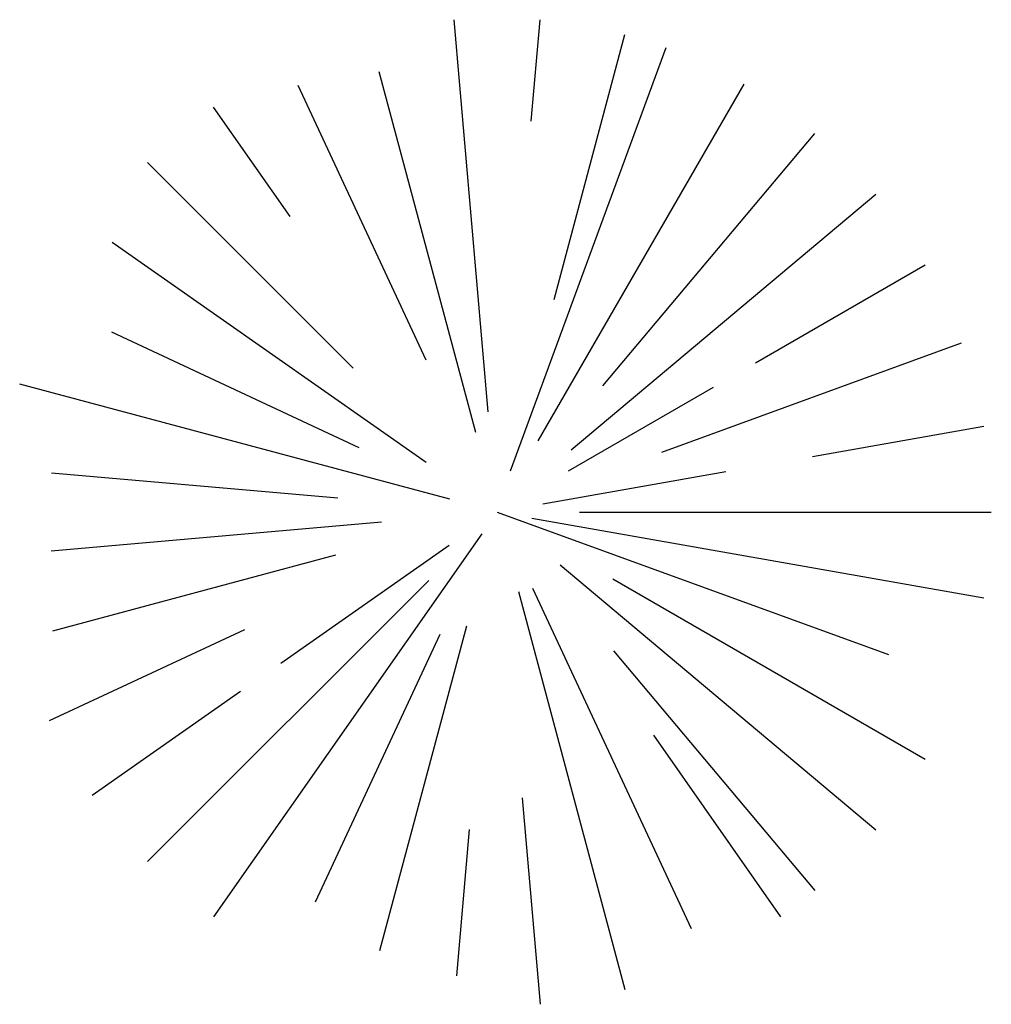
# Model space of a CAD drawing. Extents: x 2.1 to 13.9, y 1 to 12.9.
import ezdxf

# ---------------------------------------------------------------- set-up
doc = ezdxf.new("R2010")
doc.units = 0
doc.layers.get('0').update_dxf_attribs({"linetype": 'CONTINUOUS'})

msp = doc.modelspace()

# ---------------------------------------------------------------- linework, layer by layer
at = {"color": 0}
for p, q in [((7.837, 8.169), (7.421, 12.929)), ((8.359, 11.697), (8.466, 12.929)), ((8.635, 9.532), (9.496, 12.748)), ((8.107, 7.452), (9.996, 12.59)), ((7.685, 7.918), (6.511, 12.296)), ((7.083, 8.797), (5.528, 12.131)), ((8.443, 7.818), (10.943, 12.148)), ((5.432, 10.538), (4.502, 11.867)), ((9.228, 8.483), (11.8, 11.548)), ((6.198, 8.698), (3.701, 11.195)), ((8.843, 7.707), (12.54, 10.809)), ((7.084, 7.554), (3.272, 10.223)), ((11.082, 8.764), (13.14, 9.952)), ((6.269, 7.733), (3.265, 9.134)), ((9.945, 7.68), (13.582, 9.004)), ((7.37, 7.106), (2.148, 8.505)), ((8.809, 7.452), (10.569, 8.468)), ((11.771, 7.627), (13.852, 7.994)), ((6.009, 7.121), (2.535, 7.425)), ((8.497, 7.05), (10.72, 7.442)), ((7.943, 6.952), (12.695, 5.222)), ((8.943, 6.952), (13.943, 6.952)), ((6.541, 6.829), (2.528, 6.478)), ((8.367, 6.877), (13.852, 5.91)), ((7.758, 6.687), (4.502, 2.037)), ((7.362, 6.545), (5.317, 5.113)), ((5.983, 6.427), (2.547, 5.506)), ((8.71, 6.309), (12.54, 3.095)), ((7.113, 6.121), (3.701, 2.709)), ((9.347, 6.142), (13.14, 3.952)), ((8.202, 5.986), (9.496, 1.156)), ((8.374, 6.029), (10.301, 1.896)), ((4.878, 5.522), (2.506, 4.416)), ((7.572, 5.565), (6.516, 1.626)), ((7.249, 5.463), (5.735, 2.217)), ((9.358, 5.266), (11.8, 2.356)), ((4.828, 4.771), (3.029, 3.511)), ((9.841, 4.241), (11.385, 2.037)), ((8.247, 3.482), (8.466, 0.975)), ((7.606, 3.097), (7.451, 1.32))]:
    msp.add_line(p, q, dxfattribs=at)

doc.saveas('drawing.dxf')
